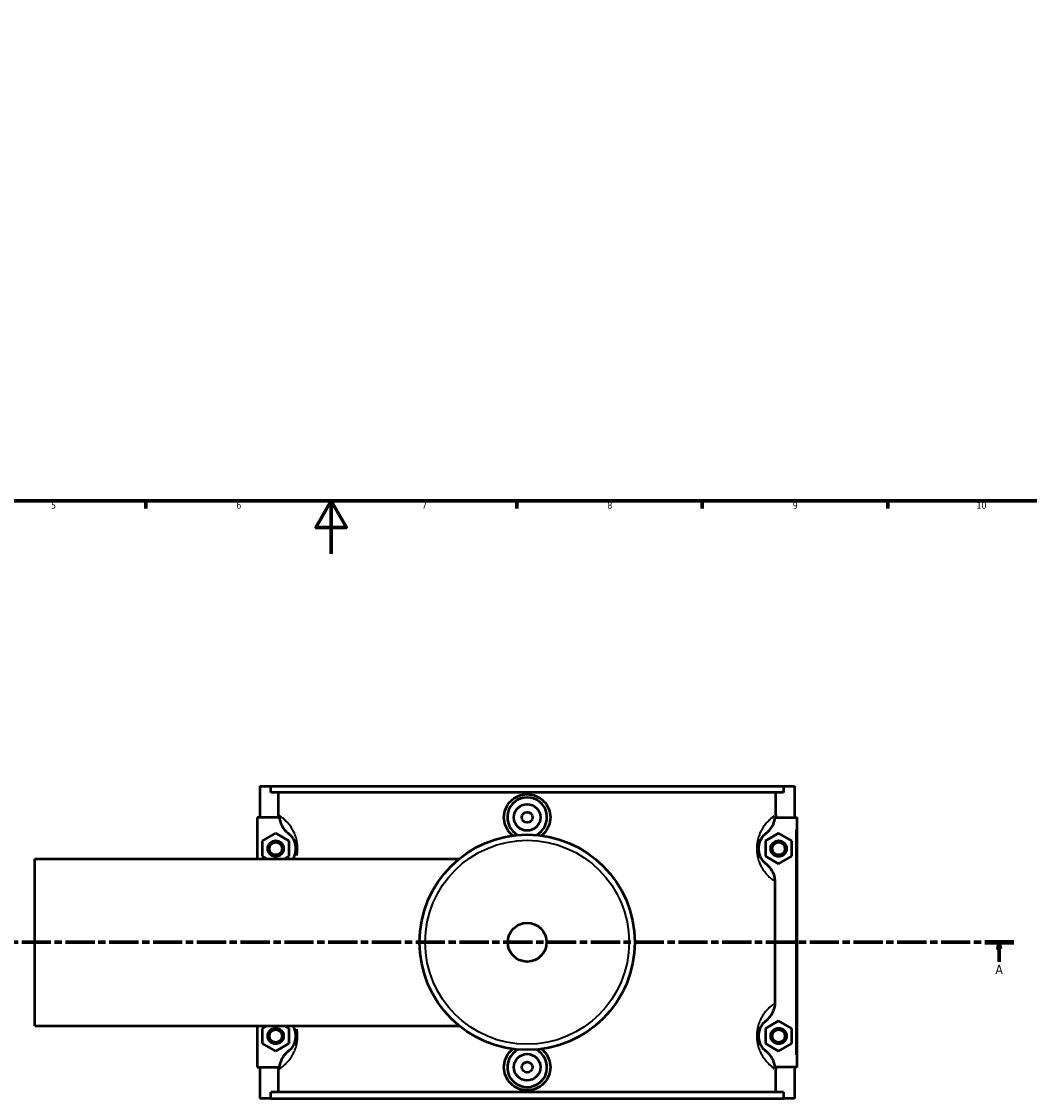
# Model space of a CAD drawing. Header units: millimetres. Extents: x 0 to 986, y -206 to 1211.
# Tile 3 of 9: x 304 to 684, y -206 to 201. Entities that reach past the tile are written whole.
import ezdxf

# ---------------------------------------------------------------- set-up
doc = ezdxf.new("R2010")
doc.units = ezdxf.units.MM
doc.linetypes.add('CHAIN', pattern=[0.3543, 0.2362, -0.0295, 0.0591, -0.0295])
for name, color, linetype, lineweight in [('Border (ISO)', 7, 'Continuous', 70), ('Section Line (ISO)', 7, 'CHAIN', 70), ('Visible (ISO)', 7, 'Continuous', 50), ('Visible Narrow (ISO)', 7, 'Continuous', 35)]:
    doc.layers.add(name, color=color, linetype=linetype, lineweight=lineweight)
doc.styles.add('Label Text (ISO)', font='tahoma.ttf')
doc.styles.add('Note Text (ISO)', font='tahoma.ttf')

# ---------------------------------------------------------------- blocks, each defined once
blk = doc.blocks.new('Borders Default Border')
at = {"layer": 'Border (ISO)'}
for p, q in [((350.42, 20), (350.42, 17.1)), ((490.58, 20), (490.58, 17.1)), ((560.67, 20), (560.67, 17.1)), ((630.75, 20), (630.75, 17.1))]:
    blk.add_line(p, q, dxfattribs=at)
at = {"layer": 'Border (ISO)', "flags": 128}
for points in [[(20, 20), (20, 574), (821, 574), (821, 20), (20, 20)], [(420.5, 0), (420.5, 20), (414.73, 10), (426.27, 10), (420.5, 20)]]:
    blk.add_lwpolyline(points, dxfattribs=at)
at = {"layer": 'Border (ISO)', "color": 232, "true_color": 0xca0064, "char_height": 2.5, "attachment_point": 7, "style": 'Note Text (ISO)'}
for s, insert in [('6', (384.66, 17.05)), ('7', (454.77, 17.1)), ('8', (524.81, 17.04)), ('9', (594.88, 17.05)), ('10', (664.29, 17.05)), ('5', (314.64, 17.05))]:
    blk.add_mtext(s, dxfattribs=dict(at, insert=insert))
blk = doc.blocks.new('2dTransSection0')
at = {"layer": 'Section Line (ISO)', "linetype": 'CHAIN', "ltscale": 46.681}
blk.add_line((253.95, -146.75), (678.37, -146.75), dxfattribs=at)
at = {"layer": 'Section Line (ISO)', "linetype": 'Continuous', "lineweight": 140}
for p, q in [((253.95, -146.75), (264.89, -146.75)), ((667.43, -146.75), (678.37, -146.75))]:
    blk.add_line(p, q, dxfattribs=at)
at = {"layer": 'Section Line (ISO)', "linetype": 'Continuous'}
for p, q in [((259.42, -146.75), (258.92, -149.25)), ((258.92, -149.25), (259.92, -149.25)), ((259.42, -149.25), (259.42, -146.75)), ((259.92, -149.25), (259.42, -146.75)), ((259.42, -154.16), (259.42, -149.25)), ((672.9, -146.75), (672.4, -149.25)), ((672.4, -149.25), (673.4, -149.25)), ((672.9, -149.25), (672.9, -146.75)), ((673.4, -149.25), (672.9, -146.75)), ((672.9, -154.16), (672.9, -149.25))]:
    blk.add_line(p, q, dxfattribs=at)
at = {"layer": 'Section Line (ISO)', "linetype": 'Continuous', "flags": 128}
for points in [[(259.92, -149.25), (259.42, -146.75), (258.92, -149.25), (259.92, -149.25)], [(673.4, -149.25), (672.9, -146.75), (672.4, -149.25), (673.4, -149.25)]]:
    blk.add_lwpolyline(points, dxfattribs=at)
at = {"layer": 'Section Line (ISO)'}
for points in [[(259.92, -149.25), (259.42, -146.75), (258.92, -149.25), (259.92, -149.25)], [(673.4, -149.25), (672.9, -146.75), (672.4, -149.25), (673.4, -149.25)]]:
    blk.add_solid(points, dxfattribs=at)
at = {"layer": 'Section Line (ISO)', "char_height": 3.5, "attachment_point": 7, "style": 'Label Text (ISO)'}
for insert in [(257.93, -158.75), (671.41, -158.75)]:
    blk.add_mtext('A', dxfattribs=dict(at, insert=insert))

msp = doc.modelspace()

# ---------------------------------------------------------------- linework, layer by layer
at = {"layer": 'Visible (ISO)'}
for p, q in [((393.531, -87.754), (393.531, -99.554)), ((393.531, -87.754), (397.695, -87.754)), ((397.695, -87.754), (591.367, -87.754)), ((397.695, -90.114), (397.695, -87.754)), ((591.367, -87.754), (591.367, -90.114)), ((591.367, -87.754), (595.531, -87.754)), ((595.531, -87.754), (595.531, -99.554)), ((591.367, -90.114), (397.695, -90.114)), ((400.638, -98.686), (400.638, -90.114)), ((588.425, -98.686), (588.425, -90.114)), ((400.889, -99.554), (392.531, -99.554)), ((392.531, -99.554), (392.531, -115.254)), ((588.173, -99.554), (596.031, -99.554)), ((596.031, -99.554), (596.531, -99.554)), ((596.531, -193.954), (596.531, -99.554)), ((394.531, -108.467), (399.531, -105.581)), ((399.531, -105.581), (404.531, -108.467)), ((589.531, -105.581), (584.531, -108.467)), ((594.531, -108.467), (589.531, -105.581)), ((394.531, -114.241), (394.531, -108.467)), ((404.531, -108.467), (404.531, -114.241)), ((584.531, -108.467), (584.531, -114.241)), ((594.531, -114.241), (594.531, -108.467)), ((308.531, -178.254), (308.531, -115.254)), ((308.531, -115.254), (468.811, -115.254)), ((396.286, -115.254), (394.531, -114.241)), ((404.531, -114.241), (402.776, -115.254)), ((584.531, -114.241), (589.531, -117.128)), ((589.531, -117.128), (594.531, -114.241)), ((588.206, -169.629), (588.206, -123.879)), ((308.531, -178.254), (468.811, -178.254)), ((392.531, -178.254), (392.531, -193.954)), ((394.531, -179.267), (396.286, -178.254)), ((402.776, -178.254), (404.531, -179.267)), ((589.531, -176.381), (584.531, -179.267)), ((594.531, -179.267), (589.531, -176.381)), ((394.531, -185.041), (394.531, -179.267)), ((404.531, -179.267), (404.531, -185.041)), ((584.531, -179.267), (584.531, -185.041)), ((594.531, -185.041), (594.531, -179.267)), ((399.531, -187.928), (394.531, -185.041)), ((404.531, -185.041), (399.531, -187.928)), ((584.531, -185.041), (589.531, -187.928)), ((589.531, -187.928), (594.531, -185.041)), ((392.531, -193.954), (400.889, -193.954)), ((393.531, -193.954), (393.531, -205.754)), ((400.638, -203.394), (400.638, -194.823)), ((596.031, -193.954), (588.173, -193.954)), ((588.425, -203.394), (588.425, -194.823)), ((595.531, -193.954), (595.531, -205.754)), ((596.531, -193.954), (596.031, -193.954)), ((591.367, -203.394), (397.695, -203.394)), ((397.695, -205.754), (397.695, -203.394)), ((591.367, -203.394), (591.367, -205.754)), ((397.695, -205.754), (393.531, -205.754)), ((397.695, -205.754), (591.367, -205.754)), ((595.531, -205.754), (591.367, -205.754))]:
    msp.add_line(p, q, dxfattribs=at)
for centre, radius in [((494.531, -99.554), 5), ((494.531, -99.554), 2), ((399.531, -111.354), 3), ((399.531, -111.354), 2.4), ((494.531, -146.754), 40.667), ((589.531, -111.354), 3), ((589.531, -111.354), 2.4), ((494.531, -146.754), 7.32), ((399.531, -182.154), 3), ((399.531, -182.154), 2.4), ((589.531, -182.154), 3), ((589.531, -182.154), 2.4), ((494.531, -193.954), 5), ((494.531, -193.954), 2)]:
    msp.add_circle(centre, radius, dxfattribs=at)
for centre, start, end in [((494.531, -99.554), 297.09262, 242.90738), ((494.531, -193.954), 117.09262, 62.90738)]:
    msp.add_arc(centre, 7.5, start, end, dxfattribs=at)
for points, knots in [([(489.158, -106.443), (488.868, -106.219), (488.596, -105.98), (487.566, -104.957), (486.89, -103.976), (485.993, -101.824), (485.771, -100.653), (485.771, -98.455), (485.993, -97.284), (486.89, -95.132), (487.566, -94.151), (489.123, -92.604), (490.107, -91.935), (492.262, -91.047), (493.433, -90.829), (495.629, -90.829), (496.8, -91.047), (498.956, -91.935), (499.94, -92.604), (501.497, -94.151), (502.173, -95.132), (503.07, -97.284), (503.291, -98.455), (503.291, -99.554)], [1.8705015, 1.8705015, 1.8705015, 1.8705015, 1.9767592, 1.9767592, 2.3064215, 2.3064215, 2.6360837, 2.6360837, 2.965746, 2.965746, 3.2954082, 3.2954082, 3.6247669, 3.6247669, 3.9541256, 3.9541256, 4.2834843, 4.2834843, 4.6128429, 4.6128429, 4.9425052, 4.9425052, 5.2721674, 5.2721674, 5.2721674, 5.2721674]), ([(400.889, -99.554), (400.934, -100.052), (401.025, -100.544), (401.341, -101.665), (401.597, -102.28), (402.484, -103.859), (403.244, -104.737), (404.149, -105.444)], [-0.6938751, -0.6938751, -0.6938751, -0.6938751, -0.54363219, -0.54363219, -0.34440996, -0.34440996, 0, 0, 0, 0]), ([(503.291, -99.554), (503.291, -100.653), (503.07, -101.824), (502.173, -103.976), (501.497, -104.957), (500.467, -105.98), (500.194, -106.219), (499.904, -106.443)], [0, 0, 0, 0, 0.32966226, 0.32966226, 0.65932451, 0.65932451, 0.76558225, 0.76558225, 0.76558225, 0.76558225]), ([(584.914, -105.444), (585.476, -105.005), (585.983, -104.499), (586.868, -103.365), (587.242, -102.739), (587.876, -101.271), (588.095, -100.421), (588.173, -99.554)], [-0.74331412, -0.74331412, -0.74331412, -0.74331412, -0.52961225, -0.52961225, -0.31209166, -0.31209166, -0.0501672, -0.0501672, -0.0501672, -0.0501672]), ([(404.149, -105.444), (404.267, -105.536), (404.393, -105.641), (404.7, -105.915), (404.886, -106.095), (405.28, -106.529), (405.489, -106.783), (405.863, -107.324), (406.027, -107.589), (406.29, -108.095), (406.391, -108.312), (406.594, -108.815), (406.694, -109.106), (406.836, -109.64), (406.887, -109.869), (406.967, -110.348), (406.997, -110.598), (407.026, -111.018), (407.031, -111.186), (407.031, -111.354), (407.031, -111.522), (407.026, -111.69), (406.997, -112.11), (406.967, -112.36), (406.887, -112.839), (406.836, -113.069), (406.694, -113.603), (406.594, -113.893), (406.391, -114.396), (406.29, -114.613), (406.104, -114.971), (406.021, -115.117), (405.938, -115.254)], [0.9250872, 0.9250872, 0.9250872, 0.9250872, 1.2377858, 1.2377858, 1.6451547, 1.6451547, 2.0594948, 2.0594948, 2.3782179, 2.3782179, 2.5869841, 2.5869841, 2.8203842, 2.8203842, 2.980182, 2.980182, 3.140006, 3.140006, 3.2440869, 3.2440869, 3.2440869, 3.3481679, 3.3481679, 3.5079919, 3.5079919, 3.6677896, 3.6677896, 3.9011898, 3.9011898, 4.109956, 4.109956, 4.2737884, 4.2737884, 4.2737884, 4.2737884]), ([(584.914, -117.264), (584.796, -117.172), (584.669, -117.068), (584.362, -116.793), (584.176, -116.613), (583.782, -116.18), (583.574, -115.925), (583.2, -115.384), (583.035, -115.119), (582.773, -114.613), (582.671, -114.396), (582.468, -113.893), (582.369, -113.603), (582.226, -113.069), (582.176, -112.839), (582.095, -112.36), (582.065, -112.11), (582.037, -111.69), (582.031, -111.522), (582.031, -111.354), (582.031, -111.186), (582.037, -111.018), (582.065, -110.598), (582.095, -110.348), (582.176, -109.869), (582.226, -109.64), (582.369, -109.106), (582.468, -108.815), (582.671, -108.312), (582.773, -108.095), (583.035, -107.589), (583.2, -107.324), (583.574, -106.783), (583.782, -106.529), (584.176, -106.095), (584.362, -105.915), (584.669, -105.641), (584.796, -105.536), (584.914, -105.444)], [0.9250871, 0.9250871, 0.9250871, 0.9250871, 1.2377855, 1.2377855, 1.6451549, 1.6451549, 2.0594949, 2.0594949, 2.3782179, 2.3782179, 2.5869841, 2.5869841, 2.8203842, 2.8203842, 2.980182, 2.980182, 3.140006, 3.140006, 3.2440869, 3.2440869, 3.2440869, 3.3481679, 3.3481679, 3.5079918, 3.5079918, 3.6677896, 3.6677896, 3.9011898, 3.9011898, 4.1099559, 4.1099559, 4.4286789, 4.4286789, 4.8430189, 4.8430189, 5.2503883, 5.2503883, 5.5630867, 5.5630867, 5.5630867, 5.5630867]), ([(588.206, -123.879), (588.206, -123.174), (588.113, -122.472), (587.75, -121.113), (587.484, -120.461), (586.578, -118.849), (585.819, -117.971), (584.914, -117.264)], [-0.76665576, -0.76665576, -0.76665576, -0.76665576, -0.55488933, -0.55488933, -0.34440996, -0.34440996, 0, 0, 0, 0]), ([(584.914, -176.244), (585.506, -175.781), (586.037, -175.245), (586.955, -174.037), (587.335, -173.369), (588.004, -171.694), (588.206, -170.667), (588.206, -169.629)], [-0.76585895, -0.76585895, -0.76585895, -0.76585895, -0.54066017, -0.54066017, -0.31131092, -0.31131092, 0, 0, 0, 0]), ([(405.938, -178.254), (406.021, -178.391), (406.104, -178.538), (406.29, -178.895), (406.391, -179.112), (406.594, -179.615), (406.694, -179.906), (406.836, -180.44), (406.887, -180.669), (406.967, -181.148), (406.997, -181.398), (407.026, -181.818), (407.031, -181.986), (407.031, -182.154), (407.031, -182.322), (407.026, -182.49), (406.997, -182.91), (406.967, -183.16), (406.887, -183.639), (406.836, -183.869), (406.694, -184.403), (406.594, -184.693), (406.391, -185.196), (406.29, -185.413), (406.027, -185.919), (405.863, -186.184), (405.489, -186.725), (405.28, -186.98), (404.886, -187.413), (404.7, -187.593), (404.393, -187.868), (404.267, -187.972), (404.149, -188.064)], [2.2143854, 2.2143854, 2.2143854, 2.2143854, 2.3782179, 2.3782179, 2.5869841, 2.5869841, 2.8203842, 2.8203842, 2.980182, 2.980182, 3.140006, 3.140006, 3.2440869, 3.2440869, 3.2440869, 3.3481679, 3.3481679, 3.5079919, 3.5079919, 3.6677896, 3.6677896, 3.9011898, 3.9011898, 4.109956, 4.109956, 4.4286791, 4.4286791, 4.8430191, 4.8430191, 5.2503881, 5.2503881, 5.5630867, 5.5630867, 5.5630867, 5.5630867]), ([(584.914, -188.064), (584.796, -187.972), (584.669, -187.868), (584.362, -187.593), (584.176, -187.413), (583.782, -186.98), (583.574, -186.725), (583.2, -186.184), (583.035, -185.919), (582.773, -185.413), (582.671, -185.196), (582.468, -184.693), (582.369, -184.403), (582.226, -183.869), (582.176, -183.639), (582.095, -183.16), (582.065, -182.91), (582.037, -182.49), (582.031, -182.322), (582.031, -182.154), (582.031, -181.986), (582.037, -181.818), (582.065, -181.398), (582.095, -181.148), (582.176, -180.669), (582.226, -180.44), (582.369, -179.906), (582.468, -179.615), (582.671, -179.112), (582.773, -178.895), (583.035, -178.389), (583.2, -178.124), (583.574, -177.583), (583.782, -177.329), (584.176, -176.895), (584.362, -176.715), (584.669, -176.441), (584.796, -176.336), (584.914, -176.244)], [0.9250871, 0.9250871, 0.9250871, 0.9250871, 1.2377855, 1.2377855, 1.6451549, 1.6451549, 2.0594949, 2.0594949, 2.3782179, 2.3782179, 2.5869841, 2.5869841, 2.8203842, 2.8203842, 2.980182, 2.980182, 3.140006, 3.140006, 3.2440869, 3.2440869, 3.2440869, 3.3481679, 3.3481679, 3.5079918, 3.5079918, 3.6677896, 3.6677896, 3.9011898, 3.9011898, 4.1099559, 4.1099559, 4.4286789, 4.4286789, 4.8430189, 4.8430189, 5.2503883, 5.2503883, 5.5630867, 5.5630867, 5.5630867, 5.5630867]), ([(503.291, -193.954), (503.291, -195.053), (503.07, -196.224), (502.173, -198.376), (501.497, -199.357), (499.94, -200.904), (498.956, -201.573), (496.8, -202.461), (495.629, -202.679), (493.433, -202.679), (492.262, -202.461), (490.107, -201.573), (489.123, -200.904), (487.566, -199.357), (486.89, -198.376), (485.993, -196.224), (485.771, -195.053), (485.771, -193.954), (485.771, -192.855), (485.993, -191.684), (486.89, -189.532), (487.566, -188.551), (488.596, -187.528), (488.868, -187.289), (489.158, -187.066)], [2.6360837, 2.6360837, 2.6360837, 2.6360837, 2.965746, 2.965746, 3.2954082, 3.2954082, 3.6247669, 3.6247669, 3.9541256, 3.9541256, 4.2834843, 4.2834843, 4.6128429, 4.6128429, 4.9425052, 4.9425052, 5.2721674, 5.2721674, 5.2721674, 5.6018297, 5.6018297, 5.931492, 5.931492, 6.0377497, 6.0377497, 6.0377497, 6.0377497]), ([(499.904, -187.066), (500.194, -187.289), (500.467, -187.528), (501.497, -188.551), (502.173, -189.532), (503.07, -191.684), (503.291, -192.855), (503.291, -193.954)], [7.14266892, 7.14266892, 7.14266892, 7.14266892, 7.24892666, 7.24892666, 7.57858892, 7.57858892, 7.90825117, 7.90825117, 7.90825117, 7.90825117]), ([(404.149, -188.064), (403.587, -188.503), (403.08, -189.009), (402.194, -190.143), (401.821, -190.769), (401.186, -192.237), (400.968, -193.087), (400.889, -193.954)], [-0.74331412, -0.74331412, -0.74331412, -0.74331412, -0.52961225, -0.52961225, -0.31209166, -0.31209166, -0.0501672, -0.0501672, -0.0501672, -0.0501672]), ([(588.173, -193.954), (588.128, -193.457), (588.037, -192.964), (587.722, -191.843), (587.465, -191.228), (586.578, -189.649), (585.819, -188.771), (584.914, -188.064)], [-0.6938751, -0.6938751, -0.6938751, -0.6938751, -0.54363219, -0.54363219, -0.34440996, -0.34440996, 0, 0, 0, 0])]:
    msp.add_open_spline(points, degree=3, knots=knots, dxfattribs=at)
for points in [[(400.685, -99.554), (400.654, -99.266), (400.638, -98.976), (400.638, -98.686)], [(588.425, -98.686), (588.425, -98.976), (588.409, -99.266), (588.378, -99.554)], [(400.638, -194.823), (400.638, -194.532), (400.654, -194.242), (400.685, -193.954)], [(588.378, -193.954), (588.409, -194.242), (588.425, -194.532), (588.425, -194.823)]]:
    msp.add_open_spline(points, degree=3, dxfattribs=at)
at = {"layer": 'Visible Narrow (ISO)'}
msp.add_line((596.031, -104.274), (596.031, -189.234), dxfattribs=at)
msp.add_circle((494.531, -146.754), 38.525, dxfattribs=at)
for points, knots in [([(407.572, -113.914), (407.661, -113.424), (407.728, -112.912), (407.791, -112.048), (407.804, -111.701), (407.804, -111.354), (407.804, -111.007), (407.791, -110.66), (407.728, -109.791), (407.66, -109.275), (407.478, -108.285), (407.364, -107.811), (407.043, -106.707), (406.818, -106.107), (406.361, -105.068), (406.132, -104.618), (405.54, -103.573), (405.17, -103.025), (404.327, -101.907), (403.856, -101.382), (402.968, -100.486), (402.549, -100.113), (401.734, -99.446), (401.344, -99.16), (400.989, -98.919)], [-3.5064784, -3.5064784, -3.5064784, -3.5064784, -3.3481679, -3.3481679, -3.2440869, -3.2440869, -3.2440869, -3.140006, -3.140006, -2.980182, -2.980182, -2.8203842, -2.8203842, -2.5869841, -2.5869841, -2.3782179, -2.3782179, -2.0594948, -2.0594948, -1.6451547, -1.6451547, -1.2377858, -1.2377858, -0.7981971, -0.7981971, -0.7981971, -0.7981971]), ([(587.815, -99.099), (587.532, -99.3), (587.228, -99.529), (586.514, -100.113), (586.094, -100.486), (585.206, -101.382), (584.736, -101.907), (583.893, -103.025), (583.523, -103.573), (582.93, -104.618), (582.701, -105.068), (582.244, -106.107), (582.019, -106.707), (581.698, -107.811), (581.584, -108.285), (581.402, -109.275), (581.335, -109.791), (581.271, -110.66), (581.258, -111.007), (581.258, -111.354), (581.258, -111.701), (581.271, -112.048), (581.335, -112.917), (581.402, -113.433), (581.584, -114.423), (581.698, -114.897), (582.019, -116.001), (582.244, -116.602), (582.701, -117.641), (582.93, -118.09), (583.523, -119.135), (583.893, -119.683), (584.736, -120.801), (585.206, -121.327), (586.094, -122.223), (586.514, -122.595), (587.137, -123.105), (587.358, -123.276), (587.569, -123.432)], [-5.5855483, -5.5855483, -5.5855483, -5.5855483, -5.2503883, -5.2503883, -4.8430189, -4.8430189, -4.4286789, -4.4286789, -4.1099559, -4.1099559, -3.9011898, -3.9011898, -3.6677896, -3.6677896, -3.5079918, -3.5079918, -3.3481679, -3.3481679, -3.2440869, -3.2440869, -3.2440869, -3.140006, -3.140006, -2.980182, -2.980182, -2.8203842, -2.8203842, -2.5869841, -2.5869841, -2.3782179, -2.3782179, -2.0594949, -2.0594949, -1.6451549, -1.6451549, -1.2377855, -1.2377855, -0.9975561, -0.9975561, -0.9975561, -0.9975561]), ([(587.569, -170.076), (587.358, -170.232), (587.137, -170.403), (586.514, -170.913), (586.094, -171.286), (585.206, -172.182), (584.736, -172.707), (583.893, -173.825), (583.523, -174.373), (582.93, -175.418), (582.701, -175.868), (582.244, -176.907), (582.019, -177.507), (581.698, -178.611), (581.584, -179.085), (581.402, -180.075), (581.335, -180.591), (581.271, -181.46), (581.258, -181.807), (581.258, -182.154), (581.258, -182.501), (581.271, -182.848), (581.335, -183.717), (581.402, -184.233), (581.584, -185.223), (581.698, -185.697), (582.019, -186.801), (582.244, -187.402), (582.701, -188.441), (582.93, -188.89), (583.523, -189.935), (583.893, -190.483), (584.736, -191.601), (585.206, -192.127), (586.094, -193.023), (586.514, -193.395), (587.228, -193.98), (587.532, -194.209), (587.815, -194.41)], [-5.4906177, -5.4906177, -5.4906177, -5.4906177, -5.2503883, -5.2503883, -4.8430189, -4.8430189, -4.4286789, -4.4286789, -4.1099559, -4.1099559, -3.9011898, -3.9011898, -3.6677896, -3.6677896, -3.5079918, -3.5079918, -3.3481679, -3.3481679, -3.2440869, -3.2440869, -3.2440869, -3.140006, -3.140006, -2.980182, -2.980182, -2.8203842, -2.8203842, -2.5869841, -2.5869841, -2.3782179, -2.3782179, -2.0594949, -2.0594949, -1.6451549, -1.6451549, -1.2377855, -1.2377855, -0.9026255, -0.9026255, -0.9026255, -0.9026255]), ([(400.989, -194.59), (401.344, -194.348), (401.734, -194.062), (402.549, -193.395), (402.968, -193.023), (403.856, -192.127), (404.327, -191.601), (405.17, -190.483), (405.54, -189.935), (406.132, -188.89), (406.361, -188.441), (406.818, -187.402), (407.043, -186.801), (407.364, -185.697), (407.478, -185.223), (407.66, -184.233), (407.728, -183.717), (407.791, -182.848), (407.804, -182.501), (407.804, -182.154), (407.804, -181.807), (407.791, -181.46), (407.728, -180.596), (407.661, -180.085), (407.572, -179.594)], [-5.6899767, -5.6899767, -5.6899767, -5.6899767, -5.2503881, -5.2503881, -4.8430191, -4.8430191, -4.4286791, -4.4286791, -4.109956, -4.109956, -3.9011898, -3.9011898, -3.6677896, -3.6677896, -3.5079919, -3.5079919, -3.3481679, -3.3481679, -3.2440869, -3.2440869, -3.2440869, -3.140006, -3.140006, -2.9816955, -2.9816955, -2.9816955, -2.9816955])]:
    msp.add_open_spline(points, degree=3, knots=knots, dxfattribs=at)

# ---------------------------------------------------------------- block references
msp.add_blockref('Borders Default Border', (0, 0))
at = {"layer": 'Section Line (ISO)'}
msp.add_blockref('2dTransSection0', (0, 0), dxfattribs=at)

doc.saveas('drawing.dxf')
